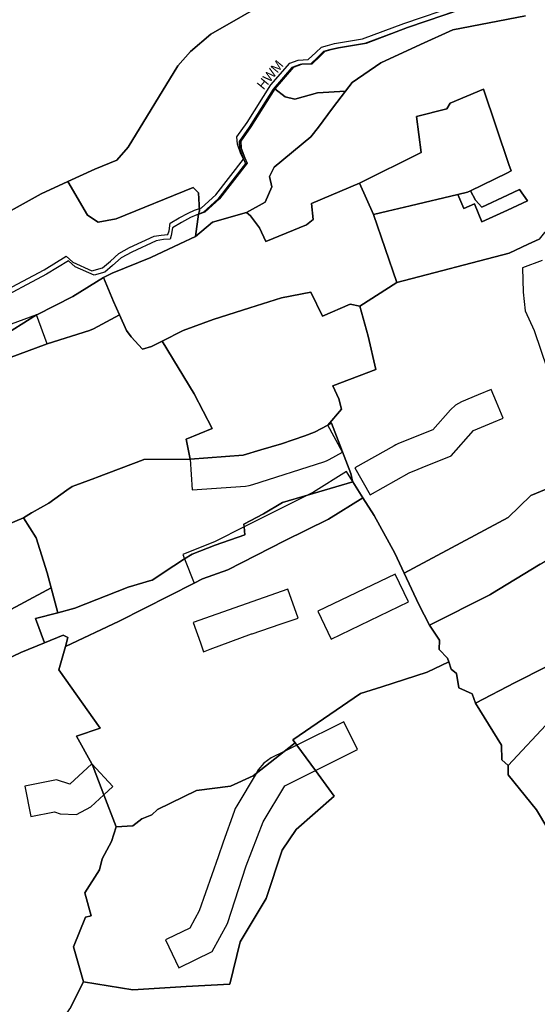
# Model space of a CAD drawing. Extents: x 463979 to 467979, y 555064 to 557157.
# Tile 74 of 82: x 467348 to 467499, y 556370 to 556656. Entities that reach past the tile are written whole.
import ezdxf

# ---------------------------------------------------------------- set-up
doc = ezdxf.new("R2010")
doc.units = 0
doc.header["$MEASUREMENT"] = 0
doc.layers.add('OS MAP', color=7, linetype='Continuous')

msp = doc.modelspace()

# ---------------------------------------------------------------- linework, layer by layer
at = {"layer": 'OS MAP'}
for p, q in [((467451.38, 556599.35), (467447.26, 556608.45)), ((467458.1, 556579.63), (467451.38, 556599.35)), ((467447.36, 556572.81), (467458.1, 556579.63)), ((467448.27, 556517.07), (467445.29, 556521.75)), ((467359.56, 556483.72), (467357.6, 556491))]:
    msp.add_line(p, q, dxfattribs=at)
for points in [[(467346.06, 556600.55), (467354.76, 556605.37), (467362.51, 556608.98), (467370.32, 556612.61), (467376.75, 556615.18), (467380.06, 556618.99), (467394.48, 556642.62), (467398.14, 556646.77), (467404.06, 556651.77), (467421.97, 556662.1)], [(467421.97, 556662.1), (467404.06, 556651.77), (467398.14, 556646.77), (467394.48, 556642.62), (467380.06, 556618.99), (467376.75, 556615.18), (467370.32, 556612.61), (467362.51, 556608.98), (467368.2, 556599.24), (467371.31, 556597.15), (467376.52, 556598.16), (467398.93, 556607.26), (467400.48, 556605.69), (467400.81, 556600.48), (467400.44, 556599.45), (467402.41, 556600.15), (467406.59, 556603.94), (467414.62, 556614.31), (467413.93, 556615.88), (467412.9, 556618.66), (467412.74, 556620.74), (467415.7, 556624.89), (467422.65, 556635.87), (467428.09, 556642.18), (467430.53, 556643.04), (467433.48, 556643.2), (467435.74, 556645.27), (467437.31, 556646.82), (467439.04, 556647.34), (467441.13, 556647.85), (467449.29, 556649.2), (467461.27, 556653.66), (467477.26, 556659.14)], [(467339.96, 556575.06), (467355.61, 556583.31), (467362.04, 556587.28), (467363.94, 556585.54), (467369.48, 556583.08), (467372.61, 556583.94), (467374.87, 556585.83), (467377.31, 556588.08), (467380.44, 556589.8), (467387.57, 556593.06), (467389.65, 556593.4), (467391.56, 556593.57), (467391.91, 556594.61), (467392.27, 556596.86), (467394.87, 556598.41), (467397.48, 556599.79), (467399.34, 556600.64), (467401.3, 556601.33), (467405.48, 556605.13), (467413.51, 556615.5), (467412.82, 556617.06), (467411.79, 556619.84), (467411.63, 556621.92), (467414.6, 556626.07), (467421.54, 556637.05), (467426.99, 556643.36), (467429.42, 556644.22), (467432.37, 556644.38), (467434.63, 556646.45), (467436.2, 556648.01), (467437.94, 556648.52), (467440.02, 556649.03), (467448.18, 556650.38), (467460.17, 556654.84), (467476.15, 556660.32)], [(467476.8, 556659.02), (467460.81, 556653.54), (467448.83, 556649.09), (467440.67, 556647.74), (467438.58, 556647.22), (467436.85, 556646.71), (467435.28, 556645.16), (467433.02, 556643.09), (467430.07, 556642.93), (467427.63, 556642.07), (467422.19, 556635.76), (467415.24, 556624.78), (467412.28, 556620.63), (467412.44, 556618.55), (467413.47, 556615.77), (467414.16, 556614.2), (467406.13, 556603.83), (467401.95, 556600.03), (467399.98, 556599.34), (467398.13, 556598.49), (467395.52, 556597.11), (467392.91, 556595.56), (467392.56, 556593.31), (467392.2, 556592.27), (467390.3, 556592.1), (467388.21, 556591.77), (467381.09, 556588.5), (467377.96, 556586.78), (467375.52, 556584.54), (467373.26, 556582.64), (467370.13, 556581.79), (467364.59, 556584.24), (467362.69, 556585.98), (467356.25, 556582.02), (467340.61, 556573.76)], [(467476.8, 556659.02), (467460.81, 556653.54), (467448.83, 556649.09), (467440.67, 556647.74), (467438.58, 556647.22), (467436.85, 556646.71), (467435.28, 556645.16), (467433.02, 556643.09), (467430.07, 556642.93), (467427.63, 556642.07), (467422.19, 556635.76), (467415.24, 556624.78), (467412.28, 556620.63), (467412.44, 556618.55), (467413.47, 556615.77), (467414.16, 556614.2), (467406.13, 556603.83), (467401.95, 556600.03), (467399.98, 556599.34), (467398.13, 556598.49), (467395.52, 556597.11), (467392.91, 556595.56), (467392.56, 556593.31), (467392.2, 556592.27), (467390.3, 556592.1), (467388.21, 556591.77), (467381.09, 556588.5), (467377.96, 556586.78), (467375.52, 556584.54), (467373.26, 556582.64), (467370.13, 556581.79), (467364.59, 556584.24), (467362.69, 556585.98), (467356.25, 556582.02), (467340.61, 556573.76)], [(467477.26, 556659.14), (467461.27, 556653.66), (467449.29, 556649.2), (467441.13, 556647.85), (467439.04, 556647.34), (467437.31, 556646.82), (467435.74, 556645.27), (467433.48, 556643.2), (467430.53, 556643.04), (467428.09, 556642.18), (467422.65, 556635.87)], [(467477.26, 556659.14), (467461.27, 556653.66), (467449.29, 556649.2), (467441.13, 556647.85), (467439.04, 556647.34), (467437.31, 556646.82), (467435.74, 556645.27), (467433.48, 556643.2), (467430.53, 556643.04), (467428.09, 556642.18), (467422.65, 556635.87)], [(467495.54, 556657.1), (467474.36, 556653.03), (467464.98, 556648.74), (467453.51, 556643.41), (467445.16, 556637.72), (467443.24, 556635.25), (467439.4, 556630.29), (467435.38, 556624.76), (467433.12, 556621.99), (467422.5, 556613.19), (467421.1, 556610.42), (467421.78, 556607.47), (467419.85, 556602.97), (467414.46, 556599.99), (467415.61, 556599.04), (467418.2, 556595.56), (467420.09, 556591.56), (467431.9, 556596.36), (467433.82, 556597.92), (467433.32, 556602.6), (467447.26, 556608.45), (467465.21, 556617.44), (467463.87, 556627.83), (467472.69, 556630.04), (467473.6, 556631.77), (467483.34, 556635.81), (467490.73, 556613.87)], [(467495.54, 556657.1), (467474.36, 556653.03), (467464.98, 556648.74), (467453.51, 556643.41), (467445.16, 556637.72), (467443.24, 556635.25), (467439.4, 556630.29), (467435.38, 556624.76), (467433.12, 556621.99), (467422.5, 556613.19), (467421.1, 556610.42), (467421.78, 556607.47), (467419.85, 556602.97), (467414.46, 556599.99), (467415.61, 556599.04), (467418.2, 556595.56), (467420.09, 556591.56), (467431.9, 556596.36), (467433.82, 556597.92), (467433.32, 556602.6), (467447.26, 556608.45), (467465.21, 556617.44), (467463.87, 556627.83), (467472.69, 556630.04), (467473.6, 556631.77), (467483.34, 556635.81), (467490.73, 556613.87)], [(467422.65, 556635.87), (467425.71, 556633.59), (467428.48, 556632.88), (467435.08, 556634.76), (467443.24, 556635.25), (467445.16, 556637.72), (467453.51, 556643.41), (467464.98, 556648.74), (467474.36, 556653.03), (467495.54, 556657.1)], [(467422.65, 556635.87), (467425.71, 556633.59), (467428.48, 556632.88), (467435.08, 556634.76), (467443.24, 556635.25), (467445.16, 556637.72), (467453.51, 556643.41), (467464.98, 556648.74), (467474.36, 556653.03), (467495.54, 556657.1)], [(467399.6, 556593.02), (467404.56, 556597.14), (467414.46, 556599.99), (467419.85, 556602.97), (467421.78, 556607.47), (467421.1, 556610.42), (467422.5, 556613.19), (467433.12, 556621.99), (467435.38, 556624.76), (467439.4, 556630.29), (467443.24, 556635.25), (467435.08, 556634.76), (467428.48, 556632.88), (467425.71, 556633.59), (467422.65, 556635.87), (467415.7, 556624.89), (467412.74, 556620.74), (467412.9, 556618.66), (467413.93, 556615.88), (467414.62, 556614.31), (467406.59, 556603.94), (467402.41, 556600.15), (467400.44, 556599.45), (467399.6, 556593.02)], [(467399.6, 556593.02), (467404.56, 556597.14), (467414.46, 556599.99), (467419.85, 556602.97), (467421.78, 556607.47), (467421.1, 556610.42), (467422.5, 556613.19), (467433.12, 556621.99), (467435.38, 556624.76), (467439.4, 556630.29), (467443.24, 556635.25), (467435.08, 556634.76), (467428.48, 556632.88), (467425.71, 556633.59), (467422.65, 556635.87), (467415.7, 556624.89), (467412.74, 556620.74), (467412.9, 556618.66), (467413.93, 556615.88), (467414.62, 556614.31), (467406.59, 556603.94), (467402.41, 556600.15), (467400.44, 556599.45), (467399.6, 556593.02)], [(467451.38, 556599.35), (467455.38, 556600.38), (467462.01, 556601.96), (467475.83, 556605.19), (467478.72, 556605.87), (467479.5, 556606.25), (467490.08, 556611.41), (467491.35, 556612.04), (467490.73, 556613.87), (467483.34, 556635.81), (467473.6, 556631.77), (467472.69, 556630.04), (467463.87, 556627.83), (467465.21, 556617.44), (467447.26, 556608.45), (467451.38, 556599.35)], [(467447.26, 556608.45), (467465.21, 556617.44), (467463.87, 556627.83), (467472.69, 556630.04), (467473.6, 556631.77), (467483.34, 556635.81), (467490.73, 556613.87), (467491.35, 556612.04), (467490.08, 556611.41), (467479.5, 556606.25)], [(467451.38, 556599.35), (467455.38, 556600.38), (467462.01, 556601.96), (467475.83, 556605.19), (467478.72, 556605.87), (467479.5, 556606.25), (467490.08, 556611.41), (467491.35, 556612.04), (467490.73, 556613.87), (467483.34, 556635.81), (467473.6, 556631.77), (467472.69, 556630.04), (467463.87, 556627.83), (467465.21, 556617.44), (467447.26, 556608.45), (467451.38, 556599.35)], [(467490.73, 556613.87), (467491.35, 556612.04), (467490.08, 556611.41), (467479.5, 556606.25), (467480.99, 556603.53), (467482.84, 556601.52), (467490.27, 556604.99), (467490.33, 556605.01), (467493.83, 556606.65), (467496.07, 556603.32), (467491.8, 556601.36), (467490.27, 556600.66), (467482.84, 556597.25), (467480.73, 556602.48), (467477.59, 556601.17), (467475.83, 556605.19), (467462.01, 556601.96), (467455.38, 556600.38), (467451.38, 556599.35), (467458.1, 556579.63), (467490.75, 556588.2), (467496.34, 556590.77), (467499.47, 556592.2)], [(467490.73, 556613.87), (467491.35, 556612.04), (467490.08, 556611.41), (467479.5, 556606.25), (467480.99, 556603.53), (467482.84, 556601.52), (467490.27, 556604.99), (467490.33, 556605.01), (467493.83, 556606.65), (467496.07, 556603.32), (467491.8, 556601.36), (467490.27, 556600.66), (467482.84, 556597.25), (467480.73, 556602.48), (467477.59, 556601.17), (467475.83, 556605.19), (467462.01, 556601.96), (467455.38, 556600.38), (467451.38, 556599.35), (467458.1, 556579.63), (467490.75, 556588.2), (467496.34, 556590.77), (467499.47, 556592.2)], [(467400.44, 556599.45), (467400.81, 556600.48), (467400.48, 556605.69), (467398.93, 556607.26), (467376.52, 556598.16), (467371.31, 556597.15), (467368.2, 556599.24), (467362.51, 556608.98), (467354.76, 556605.37), (467346.06, 556600.55)], [(467372.9, 556581.1), (467375.73, 556574.16), (467377.47, 556570.3), (467379.55, 556565.67), (467380.89, 556563.9), (467384.17, 556560.25), (467386.78, 556561.1), (467389.9, 556562.65), (467396, 556565.67), (467404.7, 556568.89), (467415.41, 556572.31), (467424.56, 556575.2), (467433.13, 556576.85), (467436.52, 556569.88), (467444.55, 556573.38), (467447.36, 556572.81), (467458.1, 556579.63), (467451.38, 556599.35), (467447.26, 556608.45), (467433.32, 556602.6), (467433.82, 556597.92), (467431.9, 556596.36), (467420.09, 556591.56), (467418.2, 556595.56), (467415.61, 556599.04), (467414.46, 556599.99), (467404.56, 556597.14), (467399.6, 556593.02), (467395, 556590.91), (467386.66, 556586.95), (467375.36, 556582.32), (467372.9, 556581.1)], [(467372.9, 556581.1), (467375.73, 556574.16), (467377.47, 556570.3), (467379.55, 556565.67), (467380.89, 556563.9), (467384.17, 556560.25), (467386.78, 556561.1), (467389.9, 556562.65), (467396, 556565.67), (467404.7, 556568.89), (467415.41, 556572.31), (467424.56, 556575.2), (467433.13, 556576.85), (467436.52, 556569.88), (467444.55, 556573.38), (467447.36, 556572.81), (467458.1, 556579.63), (467451.38, 556599.35), (467447.26, 556608.45), (467433.32, 556602.6), (467433.82, 556597.92), (467431.9, 556596.36), (467420.09, 556591.56), (467418.2, 556595.56), (467415.61, 556599.04), (467414.46, 556599.99), (467404.56, 556597.14), (467399.6, 556593.02), (467395, 556590.91), (467386.66, 556586.95), (467375.36, 556582.32), (467372.9, 556581.1)], [(467447.26, 556608.45), (467433.32, 556602.6), (467433.82, 556597.92), (467431.9, 556596.36), (467420.09, 556591.56), (467418.2, 556595.56), (467415.61, 556599.04), (467414.46, 556599.99)], [(467475.83, 556605.19), (467462.01, 556601.96), (467455.38, 556600.38), (467451.38, 556599.35)], [(467475.83, 556605.19), (467477.59, 556601.17), (467480.73, 556602.48), (467482.84, 556597.25), (467490.27, 556600.66), (467491.8, 556601.36), (467496.07, 556603.32), (467493.83, 556606.65), (467490.33, 556605.01), (467490.27, 556604.99), (467482.84, 556601.52), (467480.99, 556603.53), (467479.5, 556606.25), (467478.72, 556605.87), (467475.83, 556605.19)], [(467475.83, 556605.19), (467477.59, 556601.17), (467480.73, 556602.48), (467482.84, 556597.25), (467490.27, 556600.66), (467491.8, 556601.36), (467496.07, 556603.32), (467493.83, 556606.65), (467490.33, 556605.01), (467490.27, 556604.99), (467482.84, 556601.52), (467480.99, 556603.53), (467479.5, 556606.25)], [(467475.83, 556605.19), (467477.59, 556601.17), (467480.73, 556602.48), (467482.84, 556597.25), (467490.27, 556600.66), (467491.8, 556601.36), (467496.07, 556603.32), (467493.83, 556606.65), (467490.33, 556605.01), (467490.27, 556604.99), (467482.84, 556601.52), (467480.99, 556603.53), (467479.5, 556606.25), (467478.72, 556605.87), (467475.83, 556605.19)], [(467479.5, 556606.25), (467478.72, 556605.87), (467475.83, 556605.19)], [(467342.48, 556563.45), (467353.37, 556570.22), (467353.46, 556570.28), (467363.9, 556575.62), (467372.9, 556581.1), (467375.36, 556582.32), (467386.66, 556586.95), (467395, 556590.91), (467399.6, 556593.02), (467400.44, 556599.45)], [(467534.54, 556599.64), (467529.98, 556597.83), (467518.69, 556597.05), (467516.87, 556596.92), (467514.31, 556597.14), (467510.72, 556597.46), (467507.6, 556595.55), (467501.38, 556594.19), (467501.06, 556594.12), (467499.47, 556592.2), (467496.34, 556590.77), (467490.75, 556588.2), (467458.1, 556579.63)], [(467499.47, 556592.2), (467496.34, 556590.77), (467490.75, 556588.2), (467458.1, 556579.63), (467447.36, 556572.81), (467449.79, 556564.07), (467451.99, 556554.39), (467439.53, 556549.59), (467441.22, 556545.83), (467442.03, 556542.88), (467438.03, 556538.23)], [(467499.47, 556592.2), (467496.34, 556590.77), (467490.75, 556588.2), (467458.1, 556579.63), (467447.36, 556572.81), (467449.79, 556564.07), (467451.99, 556554.39), (467439.53, 556549.59), (467441.22, 556545.83), (467442.03, 556542.88), (467438.03, 556538.23)], [(467500.37, 556586.04), (467494.62, 556583.94), (467494.89, 556576.88), (467495.42, 556571.39), (467498.05, 556565.67), (467501.87, 556554.56)], [(467339.87, 556555.71), (467356.47, 556561.85), (467368.83, 556565.67), (467369.92, 556566.22), (467377.47, 556570.3), (467375.73, 556574.16), (467372.9, 556581.1), (467363.9, 556575.62), (467353.46, 556570.28), (467353.37, 556570.22), (467342.48, 556563.45)], [(467339.87, 556555.71), (467356.47, 556561.85), (467368.83, 556565.67), (467369.92, 556566.22), (467377.47, 556570.3), (467375.73, 556574.16), (467372.9, 556581.1), (467363.9, 556575.62), (467353.46, 556570.28), (467353.37, 556570.22), (467342.48, 556563.45)], [(467377.47, 556570.3), (467375.73, 556574.16), (467372.9, 556581.1)], [(467389.9, 556562.65), (467399.23, 556547.31), (467404.48, 556537.25), (467396.91, 556534.1), (467398.01, 556528.38), (467413.48, 556529.5), (467418.64, 556531.01), (467424.59, 556532.75), (467431.37, 556535.14), (467434.16, 556536.13), (467438.03, 556538.23), (467442.03, 556542.88), (467441.22, 556545.83), (467439.53, 556549.59), (467451.99, 556554.39), (467449.79, 556564.07), (467447.36, 556572.81), (467444.55, 556573.38), (467436.52, 556569.88), (467433.13, 556576.85), (467424.56, 556575.2), (467415.41, 556572.31), (467404.7, 556568.89), (467396, 556565.67), (467389.9, 556562.65)], [(467389.9, 556562.65), (467396, 556565.67), (467404.7, 556568.89), (467415.41, 556572.31), (467424.56, 556575.2), (467433.13, 556576.85), (467436.52, 556569.88), (467444.55, 556573.38), (467447.36, 556572.81)], [(467389.9, 556562.65), (467399.23, 556547.31), (467404.48, 556537.25), (467396.91, 556534.1), (467398.01, 556528.38), (467413.48, 556529.5), (467418.64, 556531.01), (467424.59, 556532.75), (467431.37, 556535.14), (467434.16, 556536.13), (467438.03, 556538.23), (467442.03, 556542.88), (467441.22, 556545.83), (467439.53, 556549.59), (467451.99, 556554.39), (467449.79, 556564.07), (467447.36, 556572.81), (467444.55, 556573.38), (467436.52, 556569.88), (467433.13, 556576.85), (467424.56, 556575.2), (467415.41, 556572.31), (467404.7, 556568.89), (467396, 556565.67), (467389.9, 556562.65)], [(467328.62, 556555.18), (467295.61, 556537.58), (467294.37, 556536.92), (467298.6, 556528.98), (467340.4, 556551.27), (467339.87, 556555.71), (467356.47, 556561.85), (467353.37, 556570.22), (467353.34, 556570.29), (467336.75, 556564.15), (467332.19, 556560.41), (467331.37, 556556.65), (467328.62, 556555.18)], [(467338.96, 556506.82), (467349.58, 556511.33), (467351.96, 556512.78), (467352.11, 556512.87), (467356.92, 556515.59), (467362.21, 556519.29), (467363.79, 556520.4), (467364.85, 556520.8), (467370.34, 556522.86), (467370.83, 556523.04), (467384.39, 556528.14), (467384.58, 556528.21), (467398.01, 556528.38), (467396.91, 556534.1), (467404.48, 556537.25), (467399.23, 556547.31), (467389.9, 556562.65), (467386.78, 556561.1), (467384.17, 556560.25), (467380.89, 556563.9), (467379.55, 556565.67), (467377.47, 556570.3), (467369.92, 556566.22), (467368.83, 556565.67), (467356.47, 556561.85), (467339.87, 556555.71)], [(467338.96, 556506.82), (467349.58, 556511.33), (467351.96, 556512.78), (467352.11, 556512.87), (467356.92, 556515.59), (467362.21, 556519.29), (467363.79, 556520.4), (467364.85, 556520.8), (467370.34, 556522.86), (467370.83, 556523.04), (467384.39, 556528.14), (467384.58, 556528.21), (467398.01, 556528.38), (467396.91, 556534.1), (467404.48, 556537.25), (467399.23, 556547.31), (467389.9, 556562.65), (467386.78, 556561.1), (467384.17, 556560.25), (467380.89, 556563.9), (467379.55, 556565.67), (467377.47, 556570.3), (467369.92, 556566.22), (467368.83, 556565.67), (467356.47, 556561.85), (467339.87, 556555.71)], [(467356.47, 556561.85), (467368.83, 556565.67), (467369.92, 556566.22), (467377.47, 556570.3)], [(467389.9, 556562.65), (467386.78, 556561.1), (467384.17, 556560.25), (467380.89, 556563.9), (467379.55, 556565.67), (467377.47, 556570.3)], [(467438.03, 556538.23), (467442.03, 556542.88), (467441.22, 556545.83), (467439.53, 556549.59), (467451.99, 556554.39), (467449.79, 556564.07), (467447.36, 556572.81)], [(467298.6, 556528.98), (467340.4, 556551.27), (467339.87, 556555.71), (467356.47, 556561.85)], [(467398.01, 556528.38), (467396.91, 556534.1), (467404.48, 556537.25), (467399.23, 556547.31), (467389.9, 556562.65)], [(467481.73, 556546.98), (467476.95, 556544.98), (467475.19, 556543.99), (467473.69, 556542.64), (467468.56, 556536.84), (467464.44, 556535.18), (467458.39, 556532.74), (467457.85, 556532.5), (467457.33, 556532.23), (467445.96, 556525.82), (467450.38, 556517.98), (467461.75, 556524.39), (467464.32, 556525.43), (467465.53, 556525.91), (467473.89, 556529.29), (467480.43, 556536.68), (467486.24, 556539.11), (467489.03, 556540.28), (467487.08, 556544.93), (467485.55, 556548.58), (467481.73, 556546.98)], [(467359.56, 556483.72), (467364.57, 556485.01), (467380.05, 556491.19), (467386.9, 556493.17), (467386.97, 556493.21), (467393.29, 556497.32), (467396.41, 556499.35), (467398.61, 556500.78), (467405.35, 556503.35), (467413.97, 556506.38), (467413.75, 556508.66), (467413.67, 556509.44), (467419.34, 556512.42), (467424.85, 556515.76), (467432.14, 556517.89), (467445.29, 556521.75), (467445.23, 556521.99), (467444.72, 556524.17), (467439.12, 556538.82), (467438.03, 556538.23), (467434.16, 556536.13), (467431.37, 556535.14), (467424.59, 556532.75), (467418.64, 556531.01), (467413.48, 556529.5), (467398.01, 556528.38), (467384.58, 556528.21), (467384.39, 556528.14), (467370.83, 556523.04), (467370.34, 556522.86), (467364.85, 556520.8), (467363.79, 556520.4), (467362.21, 556519.29), (467356.92, 556515.59), (467352.11, 556512.87), (467351.96, 556512.78), (467349.58, 556511.33), (467353.29, 556505.53), (467356.44, 556495.34), (467357.6, 556491), (467359.56, 556483.72)], [(467359.56, 556483.72), (467364.57, 556485.01), (467380.05, 556491.19), (467386.9, 556493.17), (467386.97, 556493.21), (467393.29, 556497.32), (467396.41, 556499.35), (467398.61, 556500.78), (467405.35, 556503.35), (467413.97, 556506.38), (467413.75, 556508.66), (467413.67, 556509.44), (467419.34, 556512.42), (467424.85, 556515.76), (467432.14, 556517.89), (467445.29, 556521.75), (467445.23, 556521.99), (467444.72, 556524.17), (467439.12, 556538.82), (467438.03, 556538.23), (467434.16, 556536.13), (467431.37, 556535.14), (467424.59, 556532.75), (467418.64, 556531.01), (467413.48, 556529.5), (467398.01, 556528.38), (467384.58, 556528.21), (467384.39, 556528.14), (467370.83, 556523.04), (467370.34, 556522.86), (467364.85, 556520.8), (467363.79, 556520.4), (467362.21, 556519.29), (467356.92, 556515.59), (467352.11, 556512.87), (467351.96, 556512.78), (467349.58, 556511.33), (467353.29, 556505.53), (467356.44, 556495.34), (467357.6, 556491), (467359.56, 556483.72)], [(467438.03, 556538.23), (467439.12, 556538.82), (467444.72, 556524.17), (467445.23, 556521.99), (467445.29, 556521.75), (467448.27, 556517.07), (467451.51, 556511.99), (467457.51, 556501.04), (467460.24, 556495.25), (467490.49, 556511.4), (467497.04, 556517.78), (467507.66, 556522.15)], [(467445.29, 556521.75), (467445.23, 556521.99), (467444.72, 556524.17), (467439.12, 556538.82), (467438.03, 556538.23)], [(467438.03, 556538.23), (467439.12, 556538.82), (467444.72, 556524.17), (467445.23, 556521.99), (467445.29, 556521.75), (467448.27, 556517.07), (467451.51, 556511.99), (467457.51, 556501.04), (467460.24, 556495.25), (467490.49, 556511.4), (467497.04, 556517.78), (467507.66, 556522.15)], [(467438.03, 556538.23), (467434.16, 556536.13), (467431.37, 556535.14), (467424.59, 556532.75), (467418.64, 556531.01), (467413.48, 556529.5), (467398.01, 556528.38)], [(467398.01, 556528.38), (467398.66, 556519.4), (467414.13, 556520.52), (467415.2, 556520.66), (467416.23, 556520.93), (467436.9, 556527.56), (467437.69, 556527.85), (467438.44, 556528.22), (467442.32, 556530.32), (467438.03, 556538.23), (467434.16, 556536.13), (467431.37, 556535.14), (467424.59, 556532.75), (467418.64, 556531.01), (467413.48, 556529.5), (467398.01, 556528.38)], [(467398.01, 556528.38), (467384.58, 556528.21), (467384.39, 556528.14), (467370.83, 556523.04), (467370.34, 556522.86), (467364.85, 556520.8), (467363.79, 556520.4), (467362.21, 556519.29), (467356.92, 556515.59), (467352.11, 556512.87), (467351.96, 556512.78), (467349.58, 556511.33)], [(467448.27, 556517.07), (467445.23, 556521.99), (467443.54, 556524.73), (467433.86, 556518.76), (467432.14, 556517.89), (467413.75, 556508.66), (467405.31, 556504.43), (467395.88, 556500.69), (467396.41, 556499.35), (467399.2, 556492.32), (467401.68, 556493.58), (467408.99, 556496.2), (467425.45, 556504.6), (467438.26, 556510.89), (467448.27, 556517.07)], [(467355.67, 556474.96), (467361.1, 556477.18), (467362.52, 556476.58), (467361.78, 556473.94), (467377.38, 556481.25), (467399.2, 556492.32), (467401.68, 556493.58), (467408.99, 556496.2), (467425.45, 556504.6), (467438.26, 556510.89), (467448.27, 556517.07), (467445.29, 556521.75), (467432.14, 556517.89), (467424.85, 556515.76), (467419.34, 556512.42), (467413.67, 556509.44), (467413.75, 556508.66), (467413.97, 556506.38), (467405.35, 556503.35), (467398.61, 556500.78), (467396.41, 556499.35), (467393.29, 556497.32), (467386.97, 556493.21), (467386.9, 556493.17), (467380.05, 556491.19), (467364.57, 556485.01), (467359.56, 556483.72), (467353.06, 556482.05), (467355.67, 556474.96)], [(467355.67, 556474.96), (467361.1, 556477.18), (467362.52, 556476.58), (467361.78, 556473.94), (467377.38, 556481.25), (467399.2, 556492.32), (467401.68, 556493.58), (467408.99, 556496.2), (467425.45, 556504.6), (467438.26, 556510.89), (467448.27, 556517.07), (467445.29, 556521.75), (467432.14, 556517.89), (467424.85, 556515.76), (467419.34, 556512.42), (467413.67, 556509.44), (467413.75, 556508.66), (467413.97, 556506.38), (467405.35, 556503.35), (467398.61, 556500.78), (467396.41, 556499.35), (467393.29, 556497.32), (467386.97, 556493.21), (467386.9, 556493.17), (467380.05, 556491.19), (467364.57, 556485.01), (467359.56, 556483.72), (467353.06, 556482.05), (467355.67, 556474.96)], [(467359.56, 556483.72), (467364.57, 556485.01), (467380.05, 556491.19), (467386.9, 556493.17), (467386.97, 556493.21), (467393.29, 556497.32), (467396.41, 556499.35), (467398.61, 556500.78), (467405.35, 556503.35), (467413.97, 556506.38), (467413.75, 556508.66), (467413.67, 556509.44), (467419.34, 556512.42), (467424.85, 556515.76), (467432.14, 556517.89), (467445.29, 556521.75)], [(467467.6, 556480.09), (467485.13, 556488.9), (467485.46, 556489.09), (467499.77, 556497.81), (467505.12, 556501.07), (467515.18, 556506.33), (467507.66, 556522.15), (467497.04, 556517.78), (467490.49, 556511.4), (467460.24, 556495.25), (467464.53, 556486.13), (467467.6, 556480.09)], [(467515.18, 556506.33), (467507.66, 556522.15), (467497.04, 556517.78), (467490.49, 556511.4), (467460.24, 556495.25)], [(467467.6, 556480.09), (467485.13, 556488.9), (467485.46, 556489.09), (467499.77, 556497.81), (467505.12, 556501.07), (467515.18, 556506.33), (467507.66, 556522.15), (467497.04, 556517.78), (467490.49, 556511.4), (467460.24, 556495.25), (467464.53, 556486.13), (467467.6, 556480.09)], [(467417.2, 556437.01), (467425.41, 556443.44), (467428.58, 556445.92), (467427.93, 556446.81), (467447.55, 556460.29), (467453.76, 556462.22), (467466.94, 556466.45), (467473.22, 556469.46), (467472.86, 556470.56), (467470.39, 556473.04), (467470.52, 556475.76), (467467.6, 556480.09), (467464.53, 556486.13), (467460.24, 556495.25), (467457.51, 556501.04), (467451.51, 556511.99), (467448.27, 556517.07), (467438.26, 556510.89), (467425.45, 556504.6), (467408.99, 556496.2), (467401.68, 556493.58), (467399.2, 556492.32), (467377.38, 556481.25), (467361.78, 556473.94), (467359.89, 556467.14), (467371.91, 556450.19), (467365.05, 556447.84), (467369.43, 556439.83), (467369.9, 556438.98), (467372.98, 556430.83), (467376.5, 556421.53), (467381.37, 556421.88), (467384.04, 556423.84), (467386.87, 556425.08), (467388.6, 556426.57), (467399.86, 556432.13), (467409.82, 556433.39), (467416.32, 556436.32), (467417.2, 556437.01)], [(467417.2, 556437.01), (467425.41, 556443.44), (467428.58, 556445.92), (467427.93, 556446.81), (467447.55, 556460.29), (467453.76, 556462.22), (467466.94, 556466.45), (467473.22, 556469.46), (467472.86, 556470.56), (467470.39, 556473.04), (467470.52, 556475.76), (467467.6, 556480.09), (467464.53, 556486.13), (467460.24, 556495.25), (467457.51, 556501.04), (467451.51, 556511.99), (467448.27, 556517.07), (467438.26, 556510.89), (467425.45, 556504.6), (467408.99, 556496.2), (467401.68, 556493.58), (467399.2, 556492.32), (467377.38, 556481.25), (467361.78, 556473.94), (467359.89, 556467.14), (467371.91, 556450.19), (467365.05, 556447.84), (467369.43, 556439.83), (467369.9, 556438.98), (467372.98, 556430.83), (467376.5, 556421.53), (467381.37, 556421.88), (467384.04, 556423.84), (467386.87, 556425.08), (467388.6, 556426.57), (467399.86, 556432.13), (467409.82, 556433.39), (467416.32, 556436.32), (467417.2, 556437.01)], [(467399.2, 556492.32), (467401.68, 556493.58), (467408.99, 556496.2), (467425.45, 556504.6), (467438.26, 556510.89), (467448.27, 556517.07)], [(467460.24, 556495.25), (467457.51, 556501.04), (467451.51, 556511.99), (467448.27, 556517.07)], [(467349.58, 556511.33), (467338.96, 556506.82), (467329.15, 556502.86), (467321.34, 556497.94), (467311.9, 556496.33), (467301.62, 556492.12)], [(467343.39, 556483.29), (467357.6, 556491), (467356.44, 556495.34), (467353.29, 556505.53), (467349.58, 556511.33), (467338.96, 556506.82)], [(467343.39, 556483.29), (467357.6, 556491), (467356.44, 556495.34), (467353.29, 556505.53), (467349.58, 556511.33), (467338.96, 556506.82)], [(467357.6, 556491), (467356.44, 556495.34), (467353.29, 556505.53), (467349.58, 556511.33)], [(467467.6, 556480.09), (467485.13, 556488.9), (467485.46, 556489.09), (467499.77, 556497.81), (467505.12, 556501.07), (467515.18, 556506.33)], [(467499.77, 556497.81), (467485.46, 556489.09), (467485.13, 556488.9), (467467.6, 556480.09)], [(467499.77, 556497.81), (467485.46, 556489.09), (467485.13, 556488.9), (467467.6, 556480.09)], [(467457.63, 556494.96), (467435.14, 556484.17), (467439.03, 556476.05), (467461.53, 556486.85), (467457.63, 556494.96)], [(467467.6, 556480.09), (467464.53, 556486.13), (467460.24, 556495.25)], [(467293.74, 556463.6), (467299.79, 556452.5), (467310.05, 556456.05), (467311.23, 556454.4), (467330.85, 556463.63), (467334.14, 556462.08), (467335.58, 556465.85), (467348.81, 556472.16), (467355.67, 556474.96), (467353.06, 556482.05), (467359.56, 556483.72), (467357.6, 556491), (467343.39, 556483.29), (467338.94, 556484.85), (467317.82, 556476.99), (467308.33, 556472.66), (467305.45, 556469.46), (467297.93, 556468.34), (467292.81, 556465.94), (467293.74, 556463.6)], [(467293.74, 556463.6), (467299.79, 556452.5), (467310.05, 556456.05), (467311.23, 556454.4), (467330.85, 556463.63), (467334.14, 556462.08), (467335.58, 556465.85), (467348.81, 556472.16), (467355.67, 556474.96), (467353.06, 556482.05), (467359.56, 556483.72), (467357.6, 556491), (467343.39, 556483.29), (467338.94, 556484.85), (467317.82, 556476.99), (467308.33, 556472.66), (467305.45, 556469.46), (467297.93, 556468.34), (467292.81, 556465.94), (467293.74, 556463.6)], [(467317.82, 556476.99), (467338.94, 556484.85), (467343.39, 556483.29), (467357.6, 556491)], [(467361.78, 556473.94), (467377.38, 556481.25), (467399.2, 556492.32)], [(467424.24, 556480.39), (467429.41, 556482.12), (467426.41, 556490.6), (467398.97, 556480.88), (467401.05, 556475.01), (467401.97, 556472.4), (467403.91, 556473.12), (467415.86, 556477.57), (467416.08, 556477.65), (467424.24, 556480.39)], [(467480.97, 556457.5), (467488.55, 556445.24), (467488.65, 556441), (467490.54, 556439.39), (467502.78, 556452.49), (467504.92, 556456.49), (467514.86, 556461.87), (467514.99, 556465.41), (467518.89, 556466.45), (467525.4, 556471.26), (467529.76, 556471.83), (467536.63, 556476.76), (467539.41, 556478.62), (467539.01, 556482.29), (467537.72, 556483.36), (467537.49, 556485.72), (467513.55, 556474.08), (467509.66, 556472.19), (467509.59, 556472.16), (467501.53, 556468.03), (467492.54, 556463.42), (467480.97, 556457.5)], [(467480.97, 556457.5), (467492.54, 556463.42), (467501.53, 556468.03), (467509.59, 556472.16), (467509.66, 556472.19), (467513.55, 556474.08), (467537.49, 556485.72)], [(467480.97, 556457.5), (467488.55, 556445.24), (467488.65, 556441), (467490.54, 556439.39), (467502.78, 556452.49), (467504.92, 556456.49), (467514.86, 556461.87), (467514.99, 556465.41), (467518.89, 556466.45), (467525.4, 556471.26), (467529.76, 556471.83), (467536.63, 556476.76), (467539.41, 556478.62), (467539.01, 556482.29), (467537.72, 556483.36), (467537.49, 556485.72), (467513.55, 556474.08), (467509.66, 556472.19), (467509.59, 556472.16), (467501.53, 556468.03), (467492.54, 556463.42), (467480.97, 556457.5)], [(467355.67, 556474.96), (467353.06, 556482.05), (467359.56, 556483.72)], [(467467.6, 556480.09), (467470.52, 556475.76), (467470.39, 556473.04), (467472.86, 556470.56), (467473.22, 556469.46), (467473.9, 556467.36), (467475.43, 556466.06), (467476.12, 556461.93), (467480.01, 556460.14), (467480.97, 556457.5), (467492.54, 556463.42), (467501.53, 556468.03)], [(467473.22, 556469.46), (467472.86, 556470.56), (467470.39, 556473.04), (467470.52, 556475.76), (467467.6, 556480.09)], [(467467.6, 556480.09), (467470.52, 556475.76), (467470.39, 556473.04), (467472.86, 556470.56), (467473.22, 556469.46), (467473.9, 556467.36), (467475.43, 556466.06), (467476.12, 556461.93), (467480.01, 556460.14), (467480.97, 556457.5), (467492.54, 556463.42), (467501.53, 556468.03)], [(467363.1, 556368.65), (467367.03, 556376.5), (467364.12, 556386.65), (467367.58, 556395.29), (467369.29, 556395.69), (467367.41, 556402.38), (467371.66, 556409.07), (467372.49, 556412.26), (467375.23, 556417.31), (467376.5, 556421.53), (467372.98, 556430.83), (467369.9, 556438.98), (467369.43, 556439.83), (467365.05, 556447.84), (467371.91, 556450.19), (467359.89, 556467.14), (467361.78, 556473.94), (467362.52, 556476.58), (467361.1, 556477.18), (467355.67, 556474.96), (467348.81, 556472.16), (467335.58, 556465.85)], [(467363.1, 556368.65), (467367.03, 556376.5), (467364.12, 556386.65), (467367.58, 556395.29), (467369.29, 556395.69), (467367.41, 556402.38), (467371.66, 556409.07), (467372.49, 556412.26), (467375.23, 556417.31), (467376.5, 556421.53), (467372.98, 556430.83), (467369.9, 556438.98), (467369.43, 556439.83), (467365.05, 556447.84), (467371.91, 556450.19), (467359.89, 556467.14), (467361.78, 556473.94), (467362.52, 556476.58), (467361.1, 556477.18), (467355.67, 556474.96), (467348.81, 556472.16), (467335.58, 556465.85)], [(467355.67, 556474.96), (467361.1, 556477.18), (467362.52, 556476.58), (467361.78, 556473.94)], [(467490.54, 556439.39), (467502.78, 556452.49), (467504.92, 556456.49), (467514.86, 556461.87), (467514.99, 556465.41), (467518.89, 556466.45), (467525.4, 556471.26), (467529.76, 556471.83), (467536.63, 556476.76), (467539.41, 556478.62)], [(467299.79, 556452.5), (467310.05, 556456.05), (467311.23, 556454.4), (467330.85, 556463.63), (467334.14, 556462.08), (467335.58, 556465.85), (467348.81, 556472.16), (467355.67, 556474.96)], [(467361.78, 556473.94), (467359.89, 556467.14), (467371.91, 556450.19), (467365.05, 556447.84), (467369.43, 556439.83)], [(467514.3, 556400.31), (467498.73, 556426.44), (467490.52, 556436.62), (467490.54, 556439.39), (467488.65, 556441), (467488.55, 556445.24), (467480.97, 556457.5), (467480.01, 556460.14), (467476.12, 556461.93), (467475.43, 556466.06), (467473.9, 556467.36), (467473.22, 556469.46), (467466.94, 556466.45), (467453.76, 556462.22), (467447.55, 556460.29), (467427.93, 556446.81), (467428.58, 556445.92), (467429.07, 556445.26), (467434.46, 556437.89), (467439.89, 556430.48), (467428.88, 556420.74), (467424.84, 556414.74), (467420.1, 556400.74), (467412.57, 556388.14), (467409.6, 556375.87), (467396.92, 556375.13), (467381.4, 556374.18), (467367.03, 556376.5), (467363.1, 556368.65)], [(467514.3, 556400.31), (467498.73, 556426.44), (467490.52, 556436.62), (467490.54, 556439.39), (467488.65, 556441), (467488.55, 556445.24), (467480.97, 556457.5), (467480.01, 556460.14), (467476.12, 556461.93), (467475.43, 556466.06), (467473.9, 556467.36), (467473.22, 556469.46), (467466.94, 556466.45), (467453.76, 556462.22), (467447.55, 556460.29), (467427.93, 556446.81), (467428.58, 556445.92), (467429.07, 556445.26), (467434.46, 556437.89), (467439.89, 556430.48), (467428.88, 556420.74), (467424.84, 556414.74), (467420.1, 556400.74), (467412.57, 556388.14), (467409.6, 556375.87), (467396.92, 556375.13), (467381.4, 556374.18), (467367.03, 556376.5), (467363.1, 556368.65)], [(467428.58, 556445.92), (467427.93, 556446.81), (467447.55, 556460.29), (467453.76, 556462.22), (467466.94, 556466.45), (467473.22, 556469.46)], [(467480.97, 556457.5), (467480.01, 556460.14), (467476.12, 556461.93), (467475.43, 556466.06), (467473.9, 556467.36), (467473.22, 556469.46)], [(467490.54, 556439.39), (467488.65, 556441), (467488.55, 556445.24), (467480.97, 556457.5)], [(467407.68, 556417.08), (467406.19, 556412.84), (467400.65, 556397.12), (467399.38, 556394.8), (467397.94, 556392.16), (467391.29, 556388.91), (467390.85, 556388.69), (467394.8, 556380.61), (467404.47, 556385.33), (467408.9, 556393.44), (467414.36, 556410.19), (467419.31, 556423.01), (467425.57, 556433.48), (467434.46, 556437.89), (467446.73, 556443.97), (467442.73, 556452.03), (467429.07, 556445.26), (467425.41, 556443.44), (467421.57, 556441.54), (467419.46, 556440.08), (467417.84, 556438.09), (467417.2, 556437.01), (467411.58, 556427.62), (467411.16, 556426.83), (467410.82, 556426), (467407.68, 556417.08)], [(467502.78, 556452.49), (467490.54, 556439.39)], [(467502.78, 556452.49), (467490.54, 556439.39)], [(467367.03, 556376.5), (467381.4, 556374.18), (467396.92, 556375.13), (467409.6, 556375.87), (467412.57, 556388.14), (467420.1, 556400.74), (467424.84, 556414.74), (467428.88, 556420.74), (467439.89, 556430.48), (467434.46, 556437.89), (467429.07, 556445.26), (467428.58, 556445.92), (467425.41, 556443.44), (467417.2, 556437.01), (467416.32, 556436.32), (467409.82, 556433.39), (467399.86, 556432.13), (467388.6, 556426.57), (467386.87, 556425.08), (467384.04, 556423.84), (467381.37, 556421.88), (467376.5, 556421.53), (467375.23, 556417.31), (467372.49, 556412.26), (467371.66, 556409.07), (467367.41, 556402.38), (467369.29, 556395.69), (467367.58, 556395.29), (467364.12, 556386.65), (467367.03, 556376.5)], [(467367.03, 556376.5), (467381.4, 556374.18), (467396.92, 556375.13), (467409.6, 556375.87), (467412.57, 556388.14), (467420.1, 556400.74), (467424.84, 556414.74), (467428.88, 556420.74), (467439.89, 556430.48), (467434.46, 556437.89), (467429.07, 556445.26), (467428.58, 556445.92), (467425.41, 556443.44), (467417.2, 556437.01), (467416.32, 556436.32), (467409.82, 556433.39), (467399.86, 556432.13), (467388.6, 556426.57), (467386.87, 556425.08), (467384.04, 556423.84), (467381.37, 556421.88), (467376.5, 556421.53), (467375.23, 556417.31), (467372.49, 556412.26), (467371.66, 556409.07), (467367.41, 556402.38), (467369.29, 556395.69), (467367.58, 556395.29), (467364.12, 556386.65), (467367.03, 556376.5)], [(467376.5, 556421.53), (467381.37, 556421.88), (467384.04, 556423.84), (467386.87, 556425.08), (467388.6, 556426.57), (467399.86, 556432.13), (467409.82, 556433.39), (467416.32, 556436.32), (467417.2, 556437.01), (467425.41, 556443.44), (467428.58, 556445.92)], [(467434.46, 556437.89), (467429.07, 556445.26), (467428.58, 556445.92)], [(467372.98, 556430.83), (467375.57, 556433.25), (467369.43, 556439.83), (467363.08, 556433.9), (467359.15, 556435.2), (467350, 556433.35), (467351.78, 556424.53), (467358.59, 556425.91), (467360.24, 556425.36), (467365, 556425.11), (467369.22, 556427.32), (467372.98, 556430.83)], [(467369.43, 556439.83), (467369.9, 556438.98), (467372.98, 556430.83), (467376.5, 556421.53)], [(467490.54, 556439.39), (467490.52, 556436.62), (467498.73, 556426.44), (467514.3, 556400.31)], [(467528.71, 556377.24), (467514.3, 556400.31), (467498.73, 556426.44), (467490.52, 556436.62), (467490.54, 556439.39)], [(467490.54, 556439.39), (467490.52, 556436.62), (467498.73, 556426.44), (467514.3, 556400.31)], [(467367.03, 556376.5), (467381.4, 556374.18), (467396.92, 556375.13), (467409.6, 556375.87), (467412.57, 556388.14), (467420.1, 556400.74), (467424.84, 556414.74), (467428.88, 556420.74), (467439.89, 556430.48), (467434.46, 556437.89)], [(467367.03, 556376.5), (467364.12, 556386.65), (467367.58, 556395.29), (467369.29, 556395.69), (467367.41, 556402.38), (467371.66, 556409.07), (467372.49, 556412.26), (467375.23, 556417.31), (467376.5, 556421.53)], [(467356.66, 556359.27), (467363.1, 556368.65), (467367.03, 556376.5)]]:
    msp.add_lwpolyline(points, dxfattribs=at)

# ---------------------------------------------------------------- texts
msp.add_text('HWM', height=2.822, rotation=50.5794, dxfattribs=at).set_placement((467419.4, 556635.42))

doc.saveas('drawing.dxf')
